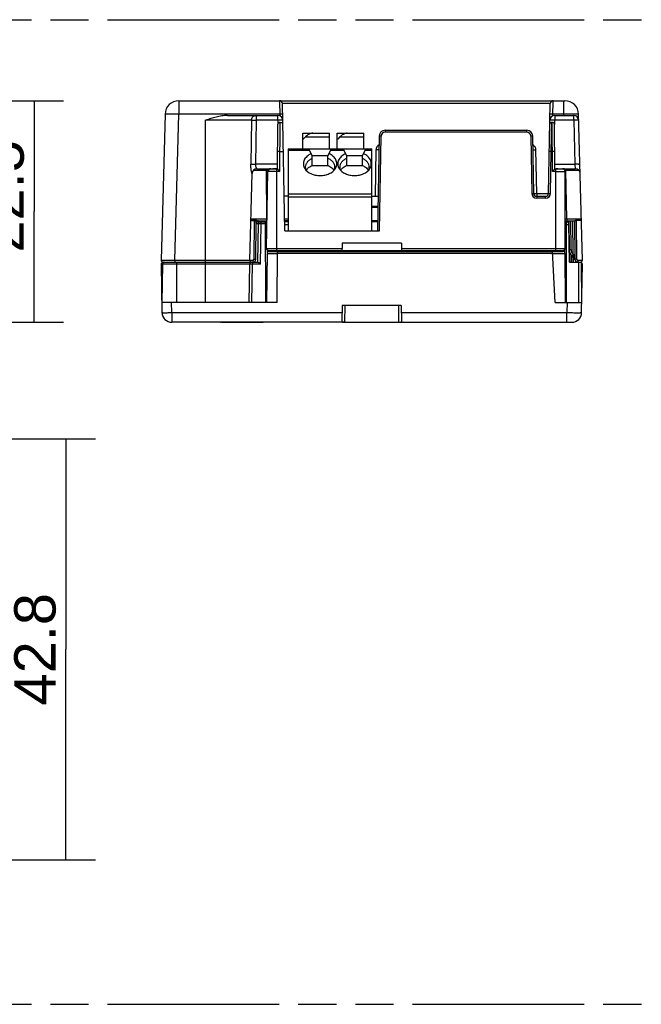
# Model space of a CAD drawing. Header units: millimetres. Extents: x 0 to 210, y 0 to 297.
# Tile 10 of 19: x 108 to 139, y 133 to 183. Entities that reach past the tile are written whole.
import ezdxf
from ezdxf.enums import TextEntityAlignment as Align

# ---------------------------------------------------------------- set-up
doc = ezdxf.new("R2010")
doc.units = ezdxf.units.MM
doc.header["$LTSCALE"] = 19.36
doc.linetypes.add('PHANTOM', pattern=[0.8, 0.45, -0.05, 0.1, -0.05, 0.1, -0.05])
doc.layers.get('0').update_dxf_attribs({"linetype": 'CONTINUOUS'})
doc.layers.add('DEFAULT_3', color=7, linetype='PHANTOM')
doc.layers.add('Z_DIM_2D', color=7, linetype='CONTINUOUS')
doc.styles.add('TEXTSTYLE_3', font='helveticaneueltw1g-ltcn.otf')
doc.dimstyles.new('DIMSTYLE_2', dxfattribs={"dimtxt": 2.1, "dimasz": 3.5, "dimexe": 1.5, "dimexo": 0, "dimgap": 0.525, "dimtad": 1, "dimdec": 1, "dimlfac": 2, "dimdsep": 46, "dimtxsty": 'TEXTSTYLE_3', "dimblk": '_FILLED', "dimblk1": '_FILLED', "dimblk2": '_FILLED', "dimcen": 0.09, "dimclrt": 5, "dimadec": 3, "dimazin": 2, "dimtp": 0.3, "dimtm": 0.3, "dimtfac": 1, "dimtdec": 1, "dimtofl": 0, "dimtmove": 0, "dimatfit": 3, "dimldrblk": '_FILLED', "dimfxl": 0, "dimtolj": 1, "dimarcsym": 0})
doc.dimstyles.new('DIMSTYLE_3', dxfattribs={"dimtxt": 2.1, "dimasz": 3.5, "dimexe": 1.5, "dimexo": 0, "dimgap": 0.525, "dimtad": 1, "dimdec": 3, "dimlfac": 2, "dimdsep": 46, "dimtxsty": 'TEXTSTYLE_3', "dimblk": '_FILLED', "dimblk1": '_FILLED', "dimblk2": '_FILLED', "dimcen": 0.09, "dimclrt": 5, "dimadec": 3, "dimazin": 2, "dimtp": 0.2, "dimtm": 0.2, "dimtfac": 1, "dimtdec": 3, "dimtofl": 0, "dimtmove": 0, "dimatfit": 3, "dimldrblk": '_FILLED', "dimfxl": 0, "dimtolj": 1, "dimarcsym": 0})

# ---------------------------------------------------------------- blocks, each defined once
blk = doc.blocks.new('*D3')
at = {"layer": 'Z_DIM_2D', "color": 2, "linetype": 'Continuous', "transparency": 16777216}
for p, q in [((97.571, 161.403), (111.463, 161.403)), ((109.963, 161.403), (109.963, 150.708)), ((109.963, 140.013), (109.963, 150.708)), ((94.426, 140.013), (111.463, 140.013))]:
    blk.add_line(p, q, dxfattribs=at)
at = {"layer": 'Z_DIM_2D', "color": 5, "linetype": 'Continuous', "transparency": 16777216, "style": 'TEXTSTYLE_3'}
blk.add_text('42.8', height=2.1, rotation=90, dxfattribs=at).set_placement((109.438, 150.708), align=Align.CENTER)
blk = doc.blocks.new('_FILLED')
at = {"color": 0, "linetype": 'ByBlock'}
blk.add_solid([(0, 0), (-1, 0.125), (-1, -0.125)], dxfattribs=at)
blk = doc.blocks.new('_NONE')
blk = doc.blocks.new('*D4')
at = {"layer": 'Z_DIM_2D', "color": 2, "linetype": 'Continuous', "transparency": 16777216}
for p, q in [((94.232, 178.564), (109.847, 178.564)), ((108.347, 178.564), (108.347, 172.939)), ((108.347, 167.314), (108.347, 172.939)), ((99.475, 167.314), (109.847, 167.314))]:
    blk.add_line(p, q, dxfattribs=at)
at = {"layer": 'Z_DIM_2D', "color": 5, "linetype": 'Continuous', "transparency": 16777216, "style": 'TEXTSTYLE_3'}
blk.add_text('22.5', height=2.1, rotation=90, dxfattribs=at).set_placement((107.822, 173.709), align=Align.CENTER)

msp = doc.modelspace()

# ---------------------------------------------------------------- linework, layer by layer
at = {"color": 9, "linetype": 'Continuous'}
for p, q in [((115.69347, 178.56397), (115.69347, 177.88229)), ((120.81255, 178.56397), (120.82343, 177.79478)), ((134.69019, 177.79478), (134.70106, 178.56397)), ((135.24577, 177.88229), (135.24577, 178.56397)), ((134.55109, 178.41659), (120.96253, 178.41659)), ((115.49929, 170.46658), (115.69347, 177.88229)), ((120.8219, 177.88229), (115.69347, 177.88229)), ((117.04469, 168.31397), (117.04461, 177.57051)), ((119.38403, 177.57051), (117.04461, 177.57051)), ((119.38403, 177.57051), (119.35316, 175.34438)), ((119.62355, 177.57703), (119.5953, 175.3509)), ((119.62355, 177.81397), (119.62355, 177.57703)), ((120.72737, 177.57703), (119.62355, 177.57703)), ((120.72737, 177.57703), (120.72737, 177.81397)), ((120.72737, 177.57703), (120.73039, 177.40407)), ((135.24577, 177.88229), (134.69172, 177.88229)), ((134.77815, 177.11363), (134.78624, 177.57703)), ((134.78624, 177.81397), (134.78624, 177.57703)), ((135.75376, 177.57703), (134.78624, 177.57703)), ((135.24756, 177.81397), (135.24577, 177.88229)), ((135.75376, 177.57703), (135.75376, 177.81397)), ((135.75376, 177.57703), (135.81205, 175.3509)), ((120.81732, 174.96659), (120.83805, 177.46556)), ((126.16971, 177.06397), (126.16971, 176.96571)), ((133.36694, 176.96571), (133.36694, 177.06397)), ((134.60875, 175.99174), (134.63276, 177.46556)), ((134.67191, 174.96659), (134.65117, 177.46556)), ((123.3447, 176.71397), (122.10969, 176.71397)), ((125.0947, 176.71397), (123.85969, 176.71397)), ((125.88587, 171.96397), (125.96974, 176.76919)), ((133.36694, 176.96571), (126.1697, 176.96571)), ((133.56691, 176.76919), (133.61766, 173.86136)), ((122.33131, 176.04074), (121.2447, 176.04074)), ((124.08131, 176.04074), (123.40809, 176.04074)), ((125.4947, 176.04074), (125.15809, 176.04074)), ((125.70752, 176.06659), (125.66645, 173.71397)), ((133.86762, 173.86135), (133.82911, 176.06641)), ((120.82626, 175.99174), (121.00485, 175.99174)), ((134.57156, 173.86137), (134.60875, 175.99174)), ((134.66296, 175.99174), (134.60875, 175.99174)), ((120.2237, 175.01571), (119.46611, 175.01571)), ((120.69569, 175.3509), (119.5953, 175.3509)), ((120.67046, 170.96397), (120.67046, 175.11397)), ((134.79354, 175.3509), (135.81205, 175.3509)), ((134.82308, 175.11397), (134.81627, 170.96397)), ((134.83299, 175.11414), (134.86416, 175.11441)), ((134.94559, 175.11427), (134.99045, 175.11397)), ((135.35684, 175.11397), (135.35684, 175.01571)), ((136.02314, 175.01571), (135.35684, 175.01571)), ((135.4078, 172.56571), (135.35684, 175.01571)), ((135.81205, 175.3509), (135.82446, 175.11397)), ((120.81732, 174.96659), (120.67046, 174.96659)), ((134.82308, 174.96659), (134.67191, 174.96659)), ((121.2447, 173.83719), (125.4947, 173.83719)), ((125.4947, 173.66041), (121.2447, 173.66041)), ((134.32161, 173.61571), (133.86761, 173.61571)), ((133.86762, 173.86135), (134.47158, 173.86135)), ((133.86762, 173.86135), (133.86762, 173.61571)), ((134.3216, 173.61571), (134.3216, 173.71397)), ((125.80639, 173.13897), (125.49465, 173.13897)), ((119.35329, 172.51886), (119.52185, 172.51882)), ((119.35452, 172.56571), (120.1696, 172.56571)), ((119.52184, 172.4754), (119.52185, 172.51882)), ((121.06472, 172.56222), (121.2447, 172.56222)), ((135.35017, 172.56519), (135.4078, 172.56571)), ((135.4078, 172.56571), (136.13477, 172.56571)), ((135.4078, 172.56571), (135.4078, 172.46397)), ((135.91034, 170.51179), (135.89297, 172.50258)), ((119.35215, 172.47543), (119.52184, 172.4754)), ((119.52184, 172.4754), (119.50471, 170.51179)), ((119.73047, 172.31571), (119.62044, 172.31571)), ((119.84468, 170.26484), (119.88046, 172.31484)), ((119.88046, 172.31484), (119.88046, 172.41397)), ((120.10239, 172.31484), (119.88046, 172.31484)), ((120.1151, 168.31397), (120.10239, 172.41397)), ((120.16793, 172.31489), (120.10239, 172.31482)), ((121.2447, 172.26528), (121.07229, 172.26528)), ((125.49465, 172.48897), (125.79505, 172.48897)), ((135.37428, 168.31397), (135.38683, 172.41397)), ((135.49427, 172.26528), (135.38683, 172.26528)), ((135.3934, 172.46397), (135.3934, 172.41397)), ((135.45299, 172.42622), (135.44591, 172.41369)), ((135.61837, 171.01119), (135.6057, 172.46397)), ((135.69333, 172.46397), (135.70818, 170.76212)), ((120.67046, 171.06571), (123.98805, 171.06571)), ((127.00143, 171.06571), (134.81627, 171.06571)), ((120.19151, 170.81484), (120.7103, 170.81484)), ((120.20342, 170.86062), (120.20306, 170.97411)), ((120.52854, 170.96397), (120.52811, 170.91397)), ((134.66981, 170.81222), (120.71028, 170.81222)), ((120.79151, 170.91397), (120.79238, 170.96397)), ((120.98407, 170.96397), (120.98495, 170.91397)), ((129.76574, 170.96397), (129.76531, 170.91397)), ((130.64453, 170.91397), (130.64496, 170.96397)), ((130.71963, 170.96397), (130.71934, 170.91397)), ((133.94469, 170.96397), (133.94469, 170.91397)), ((134.50443, 170.91397), (134.50531, 170.96397)), ((134.66967, 170.81484), (135.29787, 170.81484)), ((134.697, 170.96397), (134.69786, 170.91459)), ((134.96127, 170.91397), (134.96084, 170.96397)), ((135.28638, 170.99273), (135.28596, 170.86099)), ((135.62738, 170.36397), (135.62129, 170.71287)), ((135.63904, 170.69224), (135.64477, 170.36397)), ((135.72049, 170.72345), (135.75695, 170.61611)), ((135.75695, 170.61611), (135.77177, 170.57272)), ((115.49929, 170.46658), (115.49929, 170.36397)), ((115.49929, 170.46658), (119.29955, 170.46658)), ((115.58034, 170.36397), (115.58034, 168.31397)), ((119.29298, 170.26571), (115.58034, 170.26571)), ((119.29953, 170.46222), (119.45471, 170.46222)), ((119.40891, 168.31397), (119.44296, 170.26484)), ((119.44296, 170.36397), (119.44296, 170.26484)), ((119.84468, 170.26484), (119.44296, 170.26484)), ((119.45471, 170.46222), (119.45471, 170.36397)), ((135.96034, 170.46222), (136.18976, 170.46222)), ((135.96034, 170.46222), (135.96034, 170.36397)), ((136.00891, 168.31397), (136.00891, 170.36397)), ((115.33928, 167.80524), (115.3304, 168.31397)), ((124.12986, 167.31557), (124.14467, 168.16397)), ((126.84471, 168.16397), (126.85952, 167.31557)), ((135.40902, 168.31397), (135.40014, 167.80524)), ((115.33928, 167.80524), (115.33928, 167.31397)), ((115.33928, 167.80524), (123.98843, 167.80524)), ((127.00095, 167.80524), (135.40014, 167.80524)), ((135.40014, 167.31397), (135.40014, 167.80524))]:
    msp.add_line(p, q, dxfattribs=at)
at = {"color": 7, "linetype": 'Continuous'}
for p, q in [((115.69347, 178.56397), (135.29575, 178.56397)), ((121.07516, 171.96397), (120.96253, 178.41659)), ((134.47158, 173.86135), (134.55109, 178.41659)), ((114.99384, 177.88229), (114.79965, 170.46658)), ((118.16327, 177.81397), (120.72737, 177.81397)), ((134.78624, 177.81397), (135.75376, 177.81397)), ((136.18982, 170.46659), (135.99564, 177.88229)), ((120.71306, 177.34165), (120.6936, 175.11228)), ((120.83805, 177.46556), (120.97913, 177.46556)), ((126.16971, 177.06397), (133.36694, 177.06397)), ((134.63276, 177.46556), (134.65117, 177.46556)), ((134.79562, 175.11228), (134.77616, 177.34165)), ((121.9947, 176.11397), (121.9947, 176.91397)), ((121.9947, 176.91397), (123.3447, 176.91397)), ((122.01541, 176.61397), (121.9947, 176.61397)), ((122.10969, 176.71397), (122.01541, 176.61397)), ((123.3447, 176.11397), (123.3447, 176.91397)), ((123.7447, 176.11397), (123.7447, 176.91397)), ((123.7447, 176.91397), (125.0947, 176.91397)), ((123.76541, 176.61397), (123.7447, 176.61397)), ((123.85969, 176.71397), (123.76541, 176.61397)), ((125.0947, 176.11397), (125.0947, 176.91397)), ((125.86976, 176.7692), (125.78588, 171.96397)), ((133.71765, 173.86135), (133.66689, 176.7692)), ((121.2447, 176.11397), (121.2447, 171.96397)), ((121.2447, 176.11397), (125.4947, 176.11397)), ((122.4697, 175.76397), (122.2947, 176.11397)), ((123.2697, 175.76397), (123.4447, 176.11397)), ((124.2197, 175.76397), (124.0447, 176.11397)), ((125.0197, 175.76397), (125.1947, 176.11397)), ((125.4947, 171.96397), (125.4947, 176.11397)), ((122.4697, 175.26397), (122.4697, 175.76397)), ((123.2697, 175.76397), (122.4697, 175.76397)), ((123.2697, 175.26397), (123.2697, 175.76397)), ((124.2197, 175.26397), (124.2197, 175.76397)), ((125.0197, 175.76397), (124.2197, 175.76397)), ((125.0197, 175.26397), (125.0197, 175.76397)), ((119.66478, 175.11397), (120.69362, 175.11397)), ((120.1696, 172.56571), (120.15404, 175.01571)), ((120.7062, 175.09218), (120.71595, 175.08028)), ((123.2697, 175.26397), (122.4697, 175.26397)), ((125.0197, 175.26397), (124.2197, 175.26397)), ((134.7956, 175.11397), (135.82446, 175.11397)), ((135.31368, 175.01533), (135.35684, 175.01571)), ((119.29955, 170.46658), (119.41487, 174.87051)), ((120.14608, 171.06571), (120.21417, 174.96659)), ((120.67046, 174.96659), (120.21417, 174.96659)), ((135.31629, 171.06379), (135.32309, 174.96371)), ((121.2447, 173.71397), (121.04461, 173.71397)), ((125.4947, 173.71397), (125.81643, 173.71397)), ((133.86762, 173.71397), (134.3216, 173.71397)), ((125.49465, 173.21397), (125.8077, 173.21397)), ((135.89297, 172.50258), (136.13642, 172.50258)), ((119.6047, 170.51266), (119.62087, 172.36484)), ((119.6348, 172.41397), (120.16962, 172.41397)), ((119.73047, 172.31571), (119.69641, 170.36397)), ((119.71948, 172.46397), (120.17293, 172.46397)), ((121.2447, 172.46397), (121.06643, 172.46397)), ((121.2447, 172.41397), (121.0673, 172.41397)), ((125.79374, 172.41397), (125.49465, 172.41397)), ((135.31864, 172.41397), (135.50627, 172.41397)), ((135.31873, 172.46397), (135.7957, 172.46397)), ((135.52745, 170.36397), (135.49339, 172.31571)), ((135.50583, 172.46397), (135.5185, 171.01207)), ((135.79344, 172.46397), (135.81047, 170.51266)), ((121.07516, 171.96397), (125.88587, 171.96397)), ((120.14609, 171.06571), (120.67046, 171.06571)), ((123.98805, 171.33655), (123.98805, 171.06571)), ((127.00143, 171.33655), (123.98805, 171.33655)), ((123.98805, 170.96397), (123.98805, 171.06404)), ((127.00143, 171.33655), (127.00143, 170.96397)), ((120.16969, 168.31397), (120.19151, 170.81484)), ((120.24607, 170.96397), (135.21629, 170.96397)), ((120.29151, 170.91397), (135.19787, 170.91397)), ((120.68848, 168.31397), (120.71117, 170.91397)), ((120.69282, 170.96397), (120.69238, 170.91397)), ((121.08408, 170.91397), (121.08364, 170.96397)), ((121.2447, 170.96397), (121.2447, 170.91397)), ((125.4947, 170.96397), (125.4947, 170.91397)), ((129.74465, 170.91397), (129.74465, 170.96397)), ((129.90574, 170.96397), (129.9053, 170.91397)), ((130.88207, 170.91397), (130.88237, 170.96397)), ((134.40574, 170.96397), (134.40557, 170.94495)), ((134.80074, 168.31397), (134.66448, 170.91397)), ((134.797, 170.91397), (134.79656, 170.96397)), ((135.29787, 170.81484), (135.31969, 168.31397)), ((135.7859, 170.53898), (135.66086, 170.66687)), ((135.74469, 170.36397), (135.74083, 170.58508)), ((135.8045, 170.51266), (135.74209, 170.51266)), ((135.79877, 170.52275), (135.80146, 170.51826)), ((114.79647, 170.26222), (114.83935, 167.80524)), ((114.86455, 170.26571), (114.83048, 168.31397)), ((115.58034, 170.26571), (114.86455, 170.26571)), ((114.89953, 170.36397), (119.39296, 170.36397)), ((119.29298, 170.26571), (119.25891, 168.31397)), ((119.40327, 170.36397), (119.70529, 170.36397)), ((135.52745, 170.36397), (136.09293, 170.36397)), ((135.8127, 170.4872), (135.81273, 170.48706)), ((136.15891, 168.31397), (136.14113, 170.35159)), ((136.15003, 167.80524), (136.19291, 170.26222)), ((120.68848, 168.31397), (114.83047, 168.31397)), ((123.99469, 168.16397), (123.98051, 167.35174)), ((126.99469, 168.16397), (123.99469, 168.16397)), ((126.99469, 168.16397), (127.00887, 167.35174)), ((134.80074, 168.31397), (136.15891, 168.31397)), ((117.77394, 167.31397), (115.33928, 167.31397)), ((117.78406, 167.3143), (117.77394, 167.31397)), ((117.8304, 167.31705), (117.78406, 167.3143)), ((117.80702, 167.31397), (117.82451, 167.31397)), ((119.94215, 167.318), (117.87037, 167.318)), ((117.87037, 167.31397), (119.97668, 167.31397)), ((124.12986, 167.31397), (120.03529, 167.31397)), ((124.12986, 167.31557), (126.85952, 167.31557)), ((126.85952, 167.31397), (135.6501, 167.31397))]:
    msp.add_line(p, q, dxfattribs=at)
for points in [[(135.80146, 170.51826), (135.80414, 170.51318), (135.80642, 170.50819)], [(135.80642, 170.50819), (135.80831, 170.50338), (135.80986, 170.49881)], [(135.80986, 170.49881), (135.81104, 170.49468), (135.81189, 170.4912), (135.81245, 170.48854), (135.8127, 170.4872)]]:
    msp.add_lwpolyline(points, dxfattribs=at)
for centre, radius, start, end in [((115.69347, 177.86397), 0.7, 90, 178.5), ((120.81255, 178.41397), 0.15, 0.999811, 90.000002), ((134.70106, 178.41397), 0.15, 90.000001, 179.000198), ((135.29575, 177.86397), 0.7, 1.5, 90), ((120.72737, 177.56397), 0.25, 1, 90), ((134.78624, 177.56397), 0.25, 90, 179), ((135.75376, 177.56397), 0.25, 1.5, 90), ((120.83805, 177.34055), 0.125, 90.000086, 179.496841), ((126.16971, 176.76397), 0.3, 90, 179), ((133.36694, 176.76397), 0.3, 1, 90), ((134.63276, 177.36557), 0.1, 90.000111, 179.003954), ((134.65116, 177.34056), 0.125, 0.501876, 89.997469), ((119.66478, 174.86397), 0.25, 90, 178.5), ((120.36415, 174.96397), 0.15, 90.000441, 179.000094), ((122.53804, 175.39973), 0.52576, 210.787028, 211.688127), ((122.50118, 175.18763), 0.38147, 180.06618, 193.190037), ((122.51998, 175.19224), 0.40084, 193.218582, 200.702108), ((122.57545, 174.80308), 0.46201, 147.635199, 151.480394), ((122.80844, 174.52242), 0.83191, 114.028048, 114.605668), ((122.93096, 174.52242), 0.83191, 65.394328, 65.971952), ((123.16395, 174.80308), 0.462, 28.519515, 32.36341), ((123.21941, 175.19224), 0.40084, 339.298066, 346.781421), ((123.23822, 175.18763), 0.38147, 346.809963, 359.93382), ((123.21196, 175.39341), 0.51342, 328.290314, 333.236189), ((124.28804, 175.39973), 0.52576, 210.787028, 211.688127), ((124.25118, 175.18763), 0.38147, 180.06618, 193.190037), ((124.26998, 175.19224), 0.40084, 193.218582, 200.702108), ((124.32545, 174.80308), 0.46201, 147.635199, 151.480394), ((124.55844, 174.52242), 0.83191, 114.028048, 114.605668), ((124.68096, 174.52242), 0.83191, 65.394328, 65.971952), ((124.91395, 174.80308), 0.462, 28.519515, 32.36341), ((124.96941, 175.19224), 0.40084, 339.298066, 346.781421), ((124.98822, 175.18763), 0.38147, 346.809963, 359.93382), ((124.96196, 175.39341), 0.51342, 328.290314, 333.236189), ((135.17309, 174.96397), 0.15, 359.899972, 89.99946), ((135.82446, 174.86397), 0.25, 1.5, 90), ((133.86762, 173.86397), 0.15, 181, 270), ((134.3216, 173.86397), 0.15, 270, 359), ((119.72086, 172.36397), 0.1, 90, 179.5), ((119.83046, 172.31397), 0.1, 90, 179), ((135.3934, 172.31397), 0.1, 1, 90), ((135.49209, 172.26397), 0.15, 90, 98.968037), ((120.24607, 171.06397), 0.1, 179, 270), ((135.21629, 171.06397), 0.1, 270.001106, 359.899999), ((136.01836, 171.01643), 0.5, 180.5, 224.35648), ((119.45471, 170.51397), 0.15, 278.949913, 359.5), ((120.29151, 170.81397), 0.1, 90, 179.5), ((135.19787, 170.81397), 0.1, 0.5, 90), ((135.7144, 170.46907), 0.1, 10.341664, 44.35648), ((135.96046, 170.51397), 0.15, 180.5, 270), ((114.89645, 170.26397), 0.1, 87.979899, 181), ((114.89949, 170.46397), 0.1, 178.498783, 270.048753), ((114.96455, 170.26395), 0.1, 90, 178.991545), ((119.39296, 170.26397), 0.1, 90.000566, 179.000328), ((119.39951, 170.46397), 0.1, 178.5, 270), ((136.08986, 170.46397), 0.1, 270.880282, 1.50063), ((136.09293, 170.26397), 0.1, 359, 90), ((115.33928, 167.81397), 0.5, 181, 269.999936), ((135.6501, 167.81397), 0.5, 270.000064, 359.00011)]:
    msp.add_arc(centre, radius, start, end, dxfattribs=at)
at = {"color": 9, "linetype": 'Continuous'}
for centre, radius, start, end in [((126.16973, 176.7657), 0.20002, 90.007843, 178.998954), ((133.36692, 176.7657), 0.20002, 1.001185, 89.993679), ((126.00747, 176.06134), 0.3, 119.031423, 178.998624), ((133.74213, 176.31617), 0.25067, 269.549705, 271.127985), ((134.89997, 170.05133), 5.06321, 90.224385, 90.405255), ((134.89626, 171.00468), 4.10985, 89.998159, 90.224713), ((134.89188, 169.53247), 5.58206, 89.448662, 89.953694), ((133.86764, 173.86573), 0.25002, 181.002218, 269.991691), ((134.32158, 173.86573), 0.25002, 270.006708, 358.999184), ((135.33555, 156.29887), 15.96649, 89.815951, 90.061699), ((134.08363, 173.18453), 1.56531, 331.02366, 331.551744), ((133.21442, 173.65581), 2.55406, 331.544711, 331.925633), ((132.34682, 174.11942), 3.53777, 331.913498, 332.096135), ((136.01834, 171.01468), 0.39999, 180.499297, 219.154404), ((119.4547, 170.51223), 0.05, 270.006199, 359.500824), ((140.36766, 172.2242), 4.88349, 197.42113, 197.89722), ((136.27064, 170.74967), 0.52932, 199.529836, 200.315833), ((136.04342, 170.66552), 0.28702, 200.30969, 201.641764), ((136.00573, 170.65091), 0.2466, 201.717824, 203.13795), ((135.96034, 170.51223), 0.05, 180.498944, 269.993604)]:
    msp.add_arc(centre, radius, start, end, dxfattribs=at)
at = {"color": 7, "linetype": 'Continuous'}
for centre in [(122.30969, 176.71397), (124.05969, 176.71397)]:
    msp.add_ellipse(centre, major_axis=(0.26635, 0.1689), ratio=0.40212983, start_param=0.56514283, end_param=2.13593916, dxfattribs=at)
at = {"color": 9, "linetype": 'Continuous'}
for points, knots in [([(115.69347, 177.88229), (115.648, 177.88348), (115.55877, 177.88559), (115.42923, 177.88797), (115.30984, 177.88946), (115.21881, 177.88996), (115.15446, 177.8898), (115.11366, 177.88945), (115.07852, 177.88885), (115.04906, 177.88807), (115.02641, 177.88697), (115.0087, 177.88598), (115.00035, 177.88437), (114.99375, 177.88356), (114.99371, 177.88229)], [0, 0, 0, 0, 0.19485295, 0.38224868, 0.55490829, 0.70627475, 0.77211571, 0.83052165, 0.88095118, 0.92291042, 0.95600946, 0.97995181, 0.99454716, 1, 1, 1, 1]), ([(119.38403, 177.57051), (119.38483, 177.60242), (119.3983, 177.66622), (119.45163, 177.74694), (119.5304, 177.80121), (119.59285, 177.81397), (119.62355, 177.81397)], [0, 0, 0, 0, 0.25491341, 0.50686507, 0.75481923, 1, 1, 1, 1]), ([(119.38403, 177.57051), (119.3955, 177.57238), (119.42562, 177.57446), (119.50543, 177.57763), (119.57377, 177.57767), (119.62355, 177.57703)], [0, 0, 0, 0, 0.14537352, 0.37705264, 1, 1, 1, 1]), ([(120.97733, 177.56833), (120.97732, 177.56892), (120.97534, 177.5701), (120.96933, 177.57163), (120.95517, 177.57352), (120.93257, 177.57512), (120.90176, 177.57648), (120.86441, 177.57738), (120.8055, 177.57796), (120.75924, 177.57759), (120.72737, 177.57703)], [0, 0, 0, 0, 0.00700209, 0.0221979, 0.07964101, 0.17201918, 0.2960456, 0.44693413, 0.61902424, 1, 1, 1, 1]), ([(120.97188, 177.88098), (120.97187, 177.88126), (120.97045, 177.88144), (120.96867, 177.8818), (120.96488, 177.88205), (120.95754, 177.88246), (120.94496, 177.88279), (120.92659, 177.88304), (120.90415, 177.88311), (120.86881, 177.88298), (120.84103, 177.88262), (120.8219, 177.88229)], [0, 0, 0, 0, 0.00546419, 0.02007087, 0.04398636, 0.07708331, 0.16942776, 0.29367747, 0.44497324, 0.61763182, 1, 1, 1, 1]), ([(134.78624, 177.57703), (134.75438, 177.57759), (134.70811, 177.57796), (134.6492, 177.57738), (134.61185, 177.57648), (134.58105, 177.57512), (134.55845, 177.57352), (134.54429, 177.57163), (134.53827, 177.5701), (134.53629, 177.56892), (134.53628, 177.56833)], [0, 0, 0, 0, 0.38097581, 0.55306592, 0.70395443, 0.82798083, 0.920359, 0.9778021, 0.99299791, 1, 1, 1, 1]), ([(134.69172, 177.88229), (134.67259, 177.88262), (134.64482, 177.88298), (134.60949, 177.88311), (134.58705, 177.88304), (134.56868, 177.88279), (134.55608, 177.88246), (134.54874, 177.88205), (134.54495, 177.8818), (134.54316, 177.88144), (134.54174, 177.88126), (134.54174, 177.88098)], [0, 0, 0, 0, 0.38224072, 0.55483405, 0.70614725, 0.83044348, 0.9228628, 0.95598411, 0.97991452, 0.99453201, 1, 1, 1, 1]), ([(135.99551, 177.88229), (135.99547, 177.88364), (135.98834, 177.88428), (135.97948, 177.88604), (135.96047, 177.88695), (135.93623, 177.88808), (135.90466, 177.88885), (135.86701, 177.88945), (135.82329, 177.8898), (135.75435, 177.88996), (135.65682, 177.88946), (135.52889, 177.88797), (135.3901, 177.88559), (135.2945, 177.88348), (135.24577, 177.88229)], [0, 0, 0, 0, 0.0053816, 0.01995181, 0.04388271, 0.07697879, 0.11893932, 0.16937234, 0.22778384, 0.29363233, 0.44501821, 0.61770079, 0.80512182, 1, 1, 1, 1]), ([(136.00367, 177.57051), (136.00366, 177.5711), (136.00167, 177.57226), (135.99564, 177.57374), (135.98148, 177.57551), (135.95888, 177.57691), (135.92807, 177.578), (135.89074, 177.57857), (135.83185, 177.57864), (135.78561, 177.57787), (135.75376, 177.57703)], [0, 0, 0, 0, 0.00700159, 0.0221957, 0.07963235, 0.17200137, 0.29601831, 0.44690021, 0.61899012, 1, 1, 1, 1]), ([(125.96974, 176.7692), (125.95699, 176.76943), (125.93846, 176.7697), (125.91495, 176.76987), (125.89989, 176.77), (125.88793, 176.76974), (125.87804, 176.77017), (125.8738, 176.769), (125.86977, 176.76986), (125.86976, 176.7692)], [0, 0, 0, 0, 0.38246371, 0.55528196, 0.7066527, 0.83093404, 0.9234748, 0.98041819, 1, 1, 1, 1]), ([(133.66689, 176.7692), (133.66688, 176.76985), (133.66286, 176.769), (133.65862, 176.77017), (133.64874, 176.76974), (133.63679, 176.77), (133.62172, 176.76987), (133.5982, 176.7697), (133.57966, 176.76943), (133.56691, 176.7692)], [0, 0, 0, 0, 0.01955253, 0.07644099, 0.16886509, 0.29304996, 0.44443531, 0.61736053, 1, 1, 1, 1]), ([(125.8575, 176.06659), (125.85749, 176.06637), (125.85621, 176.06638), (125.85468, 176.06604), (125.85113, 176.06596), (125.84396, 176.06567), (125.83112, 176.06555), (125.81205, 176.06547), (125.7886, 176.06557), (125.75327, 176.06587), (125.72592, 176.06626), (125.70752, 176.06659)], [0, 0, 0, 0, 0.00438789, 0.0171664, 0.03905792, 0.0706599, 0.16375866, 0.29327464, 0.45314031, 0.63209589, 1, 1, 1, 1]), ([(133.82911, 176.06641), (133.82839, 176.11818), (133.79871, 176.22318), (133.72, 176.29861), (133.6747, 176.32372)], [0, 0, 0, 0, 0.499916, 1, 1, 1, 1]), ([(133.67874, 176.09026), (133.67945, 176.08745), (133.68006, 176.08392), (133.68241, 176.0801), (133.685, 176.0796), (133.6882, 176.07894), (133.69485, 176.07693), (133.70392, 176.07162), (133.71237, 176.06846), (133.71708, 176.06738)], [0, 0, 0, 0, 0.18221894, 0.22921341, 0.26268729, 0.34075954, 0.43873878, 0.6955396, 1, 1, 1, 1]), ([(133.67915, 176.06659), (133.67915, 176.06698), (133.68159, 176.06654), (133.68415, 176.06728), (133.69026, 176.06731), (133.69782, 176.06788), (133.7077, 176.06802), (133.72431, 176.06755), (133.73766, 176.06642), (133.74707, 176.06555)], [0, 0, 0, 0, 0.01725383, 0.06781073, 0.15108926, 0.26592943, 0.41051703, 0.58315257, 1, 1, 1, 1]), ([(133.71708, 176.06738), (133.71884, 176.06697), (133.72647, 176.06563), (133.73424, 176.06555), (133.74016, 176.06551)], [0, 0, 0, 0, 0.23363776, 1, 1, 1, 1]), ([(133.74707, 176.06555), (133.75338, 176.06494), (133.78073, 176.0633), (133.80813, 176.06507), (133.82912, 176.06641)], [0, 0, 0, 0, 0.23133646, 1, 1, 1, 1]), ([(120.82626, 175.99174), (120.81032, 175.99188), (120.78717, 175.99201), (120.75773, 175.99199), (120.73902, 175.99191), (120.72371, 175.99171), (120.7132, 175.99153), (120.70711, 175.99124), (120.70391, 175.99116), (120.70251, 175.99083), (120.70127, 175.99086), (120.70127, 175.99065)], [0, 0, 0, 0, 0.38248863, 0.55519622, 0.70660273, 0.83095922, 0.9233894, 0.9564878, 0.98036489, 0.99487083, 1, 1, 1, 1]), ([(134.60875, 175.99174), (134.596, 175.99196), (134.57747, 175.99224), (134.55396, 175.9924), (134.53889, 175.99254), (134.52693, 175.99228), (134.51704, 175.9927), (134.5128, 175.99154), (134.50877, 175.99239), (134.50876, 175.99174)], [0, 0, 0, 0, 0.38246392, 0.55528225, 0.70665299, 0.83093424, 0.92347492, 0.98041824, 1, 1, 1, 1]), ([(134.78795, 175.99065), (134.78795, 175.99086), (134.78672, 175.99083), (134.78531, 175.99116), (134.78212, 175.99124), (134.77603, 175.99153), (134.76552, 175.99171), (134.75023, 175.99191), (134.73152, 175.99199), (134.70206, 175.99201), (134.67891, 175.99188), (134.66296, 175.99174)], [0, 0, 0, 0, 0.00512515, 0.01962025, 0.04348243, 0.07655646, 0.16891168, 0.29322159, 0.44461067, 0.61738366, 1, 1, 1, 1]), ([(119.41087, 174.87051), (119.4096, 174.87038), (119.40661, 174.8745), (119.40362, 174.88156), (119.39931, 174.89416), (119.39251, 174.91889), (119.38351, 174.96002), (119.37337, 175.0194), (119.36421, 175.09037), (119.35709, 175.17003), (119.35313, 175.25568), (119.35282, 175.31447), (119.35316, 175.34438)], [0, 0, 0, 0, 0.00797481, 0.02535006, 0.05240869, 0.088687, 0.186714, 0.31418079, 0.46497834, 0.6331176, 0.81333533, 1, 1, 1, 1]), ([(119.35317, 175.34438), (119.36412, 175.34646), (119.39474, 175.34852), (119.44991, 175.35079), (119.51959, 175.35152), (119.56979, 175.35125), (119.5953, 175.35091)], [0, 0, 0, 0, 0.13790071, 0.37853109, 0.68419504, 1, 1, 1, 1]), ([(119.63907, 175.14036), (119.62462, 175.16767), (119.6022, 175.23716), (119.59415, 175.30963), (119.5953, 175.3509)], [0, 0, 0, 0, 0.42800628, 1, 1, 1, 1]), ([(119.66036, 175.11397), (119.65662, 175.11396), (119.64816, 175.12466), (119.64268, 175.13353), (119.63907, 175.14036)], [0, 0, 0, 0, 0.32570874, 1, 1, 1, 1]), ([(120.46425, 175.11521), (120.47557, 175.11589), (120.52396, 175.11931), (120.5725, 175.12133), (120.60967, 175.12078)], [0, 0, 0, 0, 0.23374713, 1, 1, 1, 1]), ([(135.81205, 175.3509), (135.84269, 175.3517), (135.88827, 175.35248), (135.94705, 175.35244), (135.9863, 175.3519), (136.01758, 175.35069), (136.04204, 175.34935), (136.05345, 175.3473), (136.06192, 175.34598), (136.06197, 175.34438)], [0, 0, 0, 0, 0.36664384, 0.54498108, 0.7043482, 0.83358814, 0.92673113, 0.98078702, 1, 1, 1, 1]), ([(134.82308, 174.96659), (134.85559, 174.96657), (134.91938, 174.9665), (135.01198, 174.96631), (135.09733, 174.96603), (135.16238, 174.96573), (135.20836, 174.96544), (135.2375, 174.96522), (135.26263, 174.96499), (135.28357, 174.96477), (135.29999, 174.96449), (135.31098, 174.96435), (135.3172, 174.96406), (135.32046, 174.9641), (135.32182, 174.96371), (135.3231, 174.96391), (135.32309, 174.96371)], [0, 0, 0, 0, 0.19502215, 0.38269861, 0.55553795, 0.70707825, 0.77297095, 0.83142835, 0.88187761, 0.92382407, 0.95689423, 0.98073715, 0.98912644, 0.99514037, 0.99876537, 1, 1, 1, 1]), ([(133.61766, 173.86135), (133.62993, 173.86156), (133.64818, 173.86184), (133.67169, 173.86201), (133.68744, 173.86215), (133.69984, 173.86187), (133.70984, 173.8623), (133.71395, 173.86119), (133.71764, 173.86192), (133.71765, 173.86135)], [0, 0, 0, 0, 0.36793939, 0.54691236, 0.70679372, 0.8363224, 0.92943024, 0.98292548, 1, 1, 1, 1]), ([(133.71765, 173.86135), (133.71765, 173.86109), (133.71913, 173.86115), (133.72082, 173.86076), (133.72466, 173.86071), (133.73197, 173.86042), (133.74457, 173.86031), (133.76293, 173.86024), (133.78538, 173.86033), (133.82071, 173.86062), (133.84849, 173.86102), (133.86761, 173.86135)], [0, 0, 0, 0, 0.0051235, 0.01961666, 0.04348156, 0.07656756, 0.16895663, 0.29329619, 0.44470822, 0.61746815, 1, 1, 1, 1]), ([(134.47158, 173.86135), (134.47159, 173.86192), (134.47528, 173.86119), (134.47938, 173.8623), (134.48938, 173.86187), (134.50179, 173.86215), (134.51753, 173.86201), (134.54104, 173.86184), (134.55929, 173.86156), (134.57156, 173.86135)], [0, 0, 0, 0, 0.01707452, 0.07056975, 0.16367755, 0.2932062, 0.45308754, 0.63206048, 1, 1, 1, 1]), ([(119.52175, 172.51882), (119.5414, 172.51822), (119.58028, 172.51305), (119.62566, 172.49691), (119.66042, 172.48444), (119.68399, 172.47519), (119.70336, 172.46867), (119.71487, 172.46397), (119.71948, 172.46397)], [0, 0, 0, 0, 0.28622668, 0.56548552, 0.6992591, 0.82458645, 0.93284485, 1, 1, 1, 1]), ([(119.52184, 172.4754), (119.52947, 172.47454), (119.54425, 172.46799), (119.56416, 172.44537), (119.58089, 172.42166), (119.59603, 172.39852), (119.60584, 172.38358), (119.61287, 172.37281), (119.61759, 172.36725), (119.61936, 172.36532), (119.62018, 172.36504)], [0, 0, 0, 0, 0.15248884, 0.30367469, 0.59428741, 0.72981716, 0.85264414, 0.9506229, 0.98278205, 1, 1, 1, 1]), ([(119.62017, 172.36504), (119.62044, 172.39036), (119.64172, 172.44277), (119.69428, 172.46395), (119.71948, 172.46395)], [0, 0, 0, 0, 0.50119172, 1, 1, 1, 1]), ([(119.88046, 172.31484), (119.86132, 172.31506), (119.83355, 172.31536), (119.79821, 172.31566), (119.77575, 172.31583), (119.7574, 172.31587), (119.74478, 172.316), (119.73749, 172.31582), (119.73362, 172.31603), (119.73201, 172.31555), (119.73048, 172.31596), (119.73047, 172.31571)], [0, 0, 0, 0, 0.38270989, 0.55555097, 0.70702868, 0.83141325, 0.92381348, 0.95688396, 0.98071093, 0.99512596, 1, 1, 1, 1]), ([(120.16939, 172.39798), (120.16689, 172.40049), (120.15714, 172.40901), (120.14396, 172.41397), (120.13453, 172.41397)], [0, 0, 0, 0, 0.27274971, 1, 1, 1, 1]), ([(135.31854, 172.36984), (135.32667, 172.38254), (135.34571, 172.40433), (135.37393, 172.41397), (135.38683, 172.41397)], [0, 0, 0, 0, 0.53885963, 1, 1, 1, 1]), ([(134.81627, 171.06571), (134.84878, 171.0657), (134.91257, 171.06566), (135.00517, 171.06553), (135.09052, 171.06534), (135.15557, 171.06514), (135.20155, 171.06495), (135.23069, 171.06481), (135.25583, 171.06465), (135.27676, 171.06451), (135.29318, 171.0643), (135.30418, 171.06425), (135.31039, 171.064), (135.31366, 171.06412), (135.315, 171.0637), (135.31629, 171.064), (135.31629, 171.06379)], [0, 0, 0, 0, 0.19503095, 0.38271527, 0.55556095, 0.70710547, 0.77299942, 0.83145746, 0.88190673, 0.92385249, 0.95692128, 0.98076196, 0.98914938, 0.99516047, 0.99878044, 1, 1, 1, 1]), ([(135.51838, 171.01206), (135.51838, 171.01141), (135.52241, 171.01223), (135.52664, 171.01103), (135.53653, 171.01137), (135.54848, 171.011), (135.56355, 171.01101), (135.58707, 171.01096), (135.60562, 171.01108), (135.61837, 171.01119)], [0, 0, 0, 0, 0.01955363, 0.0764445, 0.1688718, 0.29305989, 0.44444736, 0.61737239, 1, 1, 1, 1]), ([(119.50471, 170.51179), (119.51697, 170.51168), (119.53523, 170.51156), (119.55874, 170.5116), (119.57449, 170.51159), (119.58689, 170.51198), (119.5969, 170.51164), (119.601, 170.51278), (119.60469, 170.51209), (119.6047, 170.51266)], [0, 0, 0, 0, 0.36792752, 0.54690166, 0.7067864, 0.83631868, 0.92942914, 0.98292534, 1, 1, 1, 1]), ([(135.72049, 170.72345), (135.71273, 170.7159), (135.70155, 170.70505), (135.68739, 170.69149), (135.6786, 170.68299), (135.6715, 170.67656), (135.66606, 170.67085), (135.66299, 170.66926), (135.66121, 170.6665), (135.66086, 170.66687)], [0, 0, 0, 0, 0.3950588, 0.5678211, 0.71681293, 0.83766548, 0.92683745, 0.98139839, 1, 1, 1, 1]), ([(135.70818, 170.76212), (135.72044, 170.76223), (135.7387, 170.76235), (135.76222, 170.76231), (135.77796, 170.76232), (135.79037, 170.76193), (135.80038, 170.76227), (135.80447, 170.76112), (135.80817, 170.76182), (135.80817, 170.76125)], [0, 0, 0, 0, 0.36792524, 0.54689928, 0.70678445, 0.83631738, 0.92942847, 0.98292511, 1, 1, 1, 1]), ([(135.72049, 170.72345), (135.72607, 170.72341), (135.74707, 170.72295), (135.7681, 170.72177), (135.78336, 170.71962)], [0, 0, 0, 0, 0.26605485, 1, 1, 1, 1]), ([(135.77177, 170.57272), (135.78114, 170.56714), (135.79768, 170.55337), (135.80715, 170.53371), (135.80915, 170.52385)], [0, 0, 0, 0, 0.52023121, 1, 1, 1, 1]), ([(135.7859, 170.53898), (135.7847, 170.54021), (135.78318, 170.54582), (135.78045, 170.55052), (135.77896, 170.55401)], [0, 0, 0, 0, 0.31239205, 1, 1, 1, 1]), ([(135.78336, 170.71962), (135.78972, 170.71872), (135.79802, 170.71717), (135.80626, 170.71408), (135.8086, 170.71193), (135.80861, 170.711)], [0, 0, 0, 0, 0.70386047, 0.89813155, 1, 1, 1, 1]), ([(135.91034, 170.51179), (135.89807, 170.51168), (135.87982, 170.51156), (135.8563, 170.5116), (135.84055, 170.51159), (135.82815, 170.51198), (135.81814, 170.51164), (135.81405, 170.51278), (135.81035, 170.51209), (135.81035, 170.51266)], [0, 0, 0, 0, 0.36792763, 0.54690177, 0.70678649, 0.83631873, 0.92942916, 0.98292534, 1, 1, 1, 1]), ([(114.79953, 170.46659), (114.79953, 170.46687), (114.80132, 170.46647), (114.80322, 170.46704), (114.80778, 170.46688), (114.81349, 170.46709), (114.82107, 170.46714), (114.83431, 170.46729), (114.85488, 170.4674), (114.88414, 170.46753), (114.91933, 170.46761), (114.9601, 170.46766), (115.02446, 170.46768), (115.1155, 170.46761), (115.23494, 170.4674), (115.36452, 170.46706), (115.45379, 170.46676), (115.49929, 170.46659)], [0, 0, 0, 0, 0.00122316, 0.00484367, 0.01085518, 0.01924509, 0.0299998, 0.04309465, 0.07615202, 0.11810506, 0.16855658, 0.22700732, 0.2929121, 0.44445003, 0.61731791, 0.80493431, 1, 1, 1, 1]), ([(119.44296, 170.26484), (119.42383, 170.26506), (119.39605, 170.26536), (119.36071, 170.26566), (119.33825, 170.26583), (119.3199, 170.26587), (119.30728, 170.266), (119.29999, 170.26582), (119.29612, 170.26603), (119.29451, 170.26555), (119.29298, 170.26596), (119.29298, 170.26571)], [0, 0, 0, 0, 0.38269703, 0.55553602, 0.70701637, 0.83140308, 0.92380742, 0.95688079, 0.98071167, 0.99512907, 1, 1, 1, 1]), ([(114.83935, 167.80524), (114.83937, 167.80439), (114.8443, 167.80457), (114.84994, 167.80328), (114.86273, 167.8031), (114.87882, 167.80245), (114.89989, 167.80213), (114.93594, 167.8017), (114.99037, 167.80156), (115.06513, 167.80182), (115.15046, 167.80253), (115.24302, 167.80367), (115.30678, 167.80467), (115.33928, 167.80524)], [0, 0, 0, 0, 0.00511602, 0.01960136, 0.04348342, 0.07657126, 0.11852095, 0.168962, 0.2932687, 0.44473921, 0.61749126, 0.80507193, 1, 1, 1, 1]), ([(135.40014, 167.80524), (135.4489, 167.80467), (135.54454, 167.80367), (135.6834, 167.80253), (135.81138, 167.80182), (135.90894, 167.80159), (135.9779, 167.80166), (136.0216, 167.80183), (136.0593, 167.80211), (136.0907, 167.80249), (136.11536, 167.803), (136.13182, 167.80347), (136.14121, 167.80402), (136.14601, 167.80429), (136.14822, 167.80476), (136.15002, 167.80491), (136.15003, 167.80524)], [0, 0, 0, 0, 0.19501571, 0.38257852, 0.55539366, 0.70688893, 0.77277869, 0.83121985, 0.88166788, 0.92362455, 0.95669295, 0.98056233, 0.98896778, 0.99500225, 0.9986624, 1, 1, 1, 1])]:
    msp.add_open_spline(points, degree=3, knots=knots, dxfattribs=at)
at = {"color": 7, "linetype": 'Continuous'}
for points, knots in [([(118.1633, 177.81397), (118.06755, 177.81397), (117.87602, 177.79547), (117.50105, 177.71606), (117.22695, 177.62884), (117.04461, 177.57051)], [0, 0, 0, 0, 0.25001376, 0.5001011, 1, 1, 1, 1]), ([(122.41565, 175.87207), (122.33611, 175.83653), (122.19373, 175.74855), (122.0455, 175.55782), (122.0016, 175.33334), (122.04965, 175.19226), (122.08638, 175.13062)], [0, 0, 0, 0, 0.28408291, 0.53570643, 0.76602854, 1, 1, 1, 1]), ([(122.4697, 175.6358), (122.41841, 175.61294), (122.32394, 175.55908), (122.21004, 175.45123), (122.13685, 175.32486), (122.1197, 175.23198), (122.1197, 175.18719)], [0, 0, 0, 0, 0.28089838, 0.53893598, 0.77592896, 1, 1, 1, 1]), ([(123.61969, 175.18719), (123.6197, 175.23198), (123.60255, 175.32486), (123.52935, 175.45123), (123.41546, 175.55908), (123.32098, 175.61294), (123.2697, 175.6358)], [0, 0, 0, 0, 0.22407103, 0.46106402, 0.71910162, 1, 1, 1, 1]), ([(123.67037, 175.16221), (123.70109, 175.22318), (123.73726, 175.36101), (123.68443, 175.57354), (123.53784, 175.75375), (123.4003, 175.83787), (123.32375, 175.87207)], [0, 0, 0, 0, 0.23149698, 0.46262661, 0.71569049, 1, 1, 1, 1]), ([(124.16565, 175.87207), (124.08611, 175.83653), (123.94373, 175.74855), (123.7955, 175.55782), (123.7516, 175.33334), (123.79965, 175.19226), (123.83638, 175.13062)], [0, 0, 0, 0, 0.28408291, 0.53570643, 0.76602854, 1, 1, 1, 1]), ([(124.2197, 175.6358), (124.16841, 175.61294), (124.07394, 175.55908), (123.96004, 175.45123), (123.88685, 175.32486), (123.8697, 175.23198), (123.8697, 175.18719)], [0, 0, 0, 0, 0.28089838, 0.53893598, 0.77592896, 1, 1, 1, 1]), ([(125.36969, 175.18719), (125.3697, 175.23198), (125.35255, 175.32486), (125.27935, 175.45123), (125.16546, 175.55908), (125.07098, 175.61294), (125.0197, 175.6358)], [0, 0, 0, 0, 0.22407103, 0.46106402, 0.71910162, 1, 1, 1, 1]), ([(125.42037, 175.16221), (125.45109, 175.22318), (125.48726, 175.36101), (125.43443, 175.57354), (125.28784, 175.75375), (125.1503, 175.83787), (125.07375, 175.87207)], [0, 0, 0, 0, 0.23149698, 0.46262661, 0.71569049, 1, 1, 1, 1]), ([(120.11765, 175.11397), (120.13008, 175.11397), (120.14462, 175.08627), (120.15188, 175.05328), (120.15395, 175.02868), (120.15404, 175.01571)], [0, 0, 0, 0, 0.34191303, 0.64356213, 1, 1, 1, 1]), ([(120.6936, 175.11228), (120.69358, 175.10953), (120.69864, 175.1025), (120.70298, 175.09626), (120.7062, 175.09218)], [0, 0, 0, 0, 0.3460205, 1, 1, 1, 1]), ([(120.71595, 175.08028), (120.72309, 175.07177), (120.75646, 175.03349), (120.79071, 174.996), (120.81732, 174.96659)], [0, 0, 0, 0, 0.21880845, 1, 1, 1, 1]), ([(122.09066, 175.12355), (122.16225, 175.00759), (122.34594, 174.86894), (122.62792, 174.77935), (122.78829, 174.76293), (122.8697, 174.76293)], [0, 0, 0, 0, 0.4607218, 0.72478309, 1, 1, 1, 1]), ([(122.18522, 175.0504), (122.20025, 175.07413), (122.27385, 175.1703), (122.37794, 175.24027), (122.46206, 175.27879)], [0, 0, 0, 0, 0.23290955, 1, 1, 1, 1]), ([(122.8697, 174.76293), (122.95111, 174.76293), (123.11148, 174.77935), (123.39345, 174.86894), (123.57715, 175.00759), (123.64873, 175.12355)], [0, 0, 0, 0, 0.27521692, 0.53927822, 1, 1, 1, 1]), ([(123.27734, 175.27879), (123.30688, 175.26527), (123.41326, 175.209), (123.50709, 175.12476), (123.55419, 175.05039)], [0, 0, 0, 0, 0.26953486, 1, 1, 1, 1]), ([(123.84066, 175.12355), (123.91225, 175.00759), (124.09594, 174.86894), (124.37792, 174.77935), (124.53829, 174.76293), (124.6197, 174.76293)], [0, 0, 0, 0, 0.4607218, 0.72478309, 1, 1, 1, 1]), ([(123.93522, 175.0504), (123.95025, 175.07413), (124.02385, 175.1703), (124.12794, 175.24027), (124.21206, 175.27879)], [0, 0, 0, 0, 0.23290955, 1, 1, 1, 1]), ([(124.6197, 174.76293), (124.70111, 174.76293), (124.86148, 174.77935), (125.14345, 174.86894), (125.32715, 175.00759), (125.39873, 175.12355)], [0, 0, 0, 0, 0.27521692, 0.53927822, 1, 1, 1, 1]), ([(125.02734, 175.27879), (125.05688, 175.26527), (125.16326, 175.209), (125.25709, 175.12476), (125.30419, 175.05039)], [0, 0, 0, 0, 0.26953486, 1, 1, 1, 1]), ([(134.67191, 174.96659), (134.68569, 174.98183), (134.7124, 175.01131), (134.74479, 175.04725), (134.76769, 175.07365), (134.78162, 175.08996), (134.79036, 175.10218), (134.79564, 175.10944), (134.79562, 175.11228)], [0, 0, 0, 0, 0.32194175, 0.62319876, 0.7568592, 0.87090079, 0.95544581, 1, 1, 1, 1]), ([(120.16717, 172.52801), (120.16653, 172.52347), (120.16382, 172.50775), (120.15932, 172.49212), (120.15407, 172.48201)], [0, 0, 0, 0, 0.28708393, 1, 1, 1, 1]), ([(135.7957, 172.46397), (135.79754, 172.46397), (135.80215, 172.46575), (135.8138, 172.47167), (135.8326, 172.48296), (135.85948, 172.49706), (135.88144, 172.50258), (135.89297, 172.50258)], [0, 0, 0, 0, 0.05211505, 0.13587606, 0.3746702, 0.67247502, 1, 1, 1, 1]), ([(120.15407, 172.48201), (120.15265, 172.4793), (120.14806, 172.47138), (120.13955, 172.46397), (120.13321, 172.46397)], [0, 0, 0, 0, 0.32562159, 1, 1, 1, 1]), ([(119.77037, 170.32505), (119.75814, 170.33449), (119.74096, 170.34749), (119.71911, 170.36022), (119.70939, 170.36397), (119.70529, 170.36397)], [0, 0, 0, 0, 0.60640413, 0.83892988, 1, 1, 1, 1]), ([(119.84468, 170.26484), (119.83836, 170.27007), (119.81379, 170.29038), (119.78912, 170.31058), (119.77037, 170.32505)], [0, 0, 0, 0, 0.25718356, 1, 1, 1, 1]), ([(117.87037, 167.318), (117.86027, 167.318), (117.84694, 167.31774), (117.83362, 167.3172), (117.8304, 167.31705)], [0, 0, 0, 0, 0.75788987, 1, 1, 1, 1]), ([(119.99873, 167.31607), (119.9944, 167.31635), (119.97556, 167.31745), (119.95669, 167.318), (119.94215, 167.318)], [0, 0, 0, 0, 0.22962028, 1, 1, 1, 1]), ([(120.03529, 167.31397), (120.03314, 167.31397), (120.02093, 167.31443), (120.00876, 167.31544), (119.99873, 167.31607)], [0, 0, 0, 0, 0.17614095, 1, 1, 1, 1]), ([(123.98051, 167.35174), (123.98045, 167.34813), (123.98213, 167.3404), (123.99118, 167.33122), (124.00514, 167.32499), (124.03218, 167.31883), (124.07448, 167.3161), (124.11036, 167.31557), (124.12986, 167.31557)], [0, 0, 0, 0, 0.06608212, 0.13713289, 0.22717355, 0.34275224, 0.64320793, 1, 1, 1, 1]), ([(126.85952, 167.31557), (126.87902, 167.31557), (126.91491, 167.31609), (126.95721, 167.31884), (126.98425, 167.32499), (126.99821, 167.33122), (127.00724, 167.3404), (127.00893, 167.34813), (127.00887, 167.35174)], [0, 0, 0, 0, 0.35687058, 0.65735427, 0.77294423, 0.86287523, 0.93390956, 1, 1, 1, 1])]:
    msp.add_open_spline(points, degree=3, knots=knots, dxfattribs=at)
at = {"color": 9, "linetype": 'Continuous'}
for points in [[(120.60967, 175.12078), (120.63009, 175.12048), (120.6505, 175.11961), (120.67088, 175.11844)], [(135.24783, 175.11203), (135.24151, 175.11008), (135.23556, 175.10666), (135.23044, 175.10247)], [(135.26037, 175.11397), (135.25614, 175.11397), (135.25187, 175.11328), (135.24783, 175.11203)]]:
    msp.add_open_spline(points, degree=3, dxfattribs=at)
at = {"color": 7, "linetype": 'Continuous'}
msp.add_open_spline([(120.1696, 172.56571), (120.16968, 172.55312), (120.16891, 172.54048), (120.16717, 172.52801)], degree=3, dxfattribs=at)
at = {"layer": 'DEFAULT_3', "color": 91, "linetype": 'PHANTOM', "true_color": 0x80ff80}
for p, q in [((50.12864, 182.68), (150.12864, 182.68)), ((50.12864, 132.68), (150.12864, 132.68))]:
    msp.add_line(p, q, dxfattribs=at)

# ---------------------------------------------------------------- dimensions: what is measured, and where the dimension line sits
at = {"layer": 'Z_DIM_2D', "color": 2, "linetype": 'Continuous'}
for base, p1, p2, dimstyle, picture, middle in [((108.34734, 167.31397), (94.23222, 178.56397), (99.47478, 167.31397), 'DIMSTYLE_3', '*D4', (108.34734, 173.71307)), ((109.96331, 140.01311), (97.57098, 161.40328), (94.4264, 140.01311), 'DIMSTYLE_2', '*D3', (109.96331, 150.69252))]:
    dim = msp.add_linear_dim(base=base, p1=p1, p2=p2, angle=270, dimstyle=dimstyle, override={"dimblk1": 'NONE', "dimblk2": 'NONE', "dimsah": 1}, dxfattribs=at)
    dim.commit()
    dim.dimension.update_dxf_attribs({"geometry": picture, "text_midpoint": middle, "dimtype": 160})

doc.saveas('drawing.dxf')
